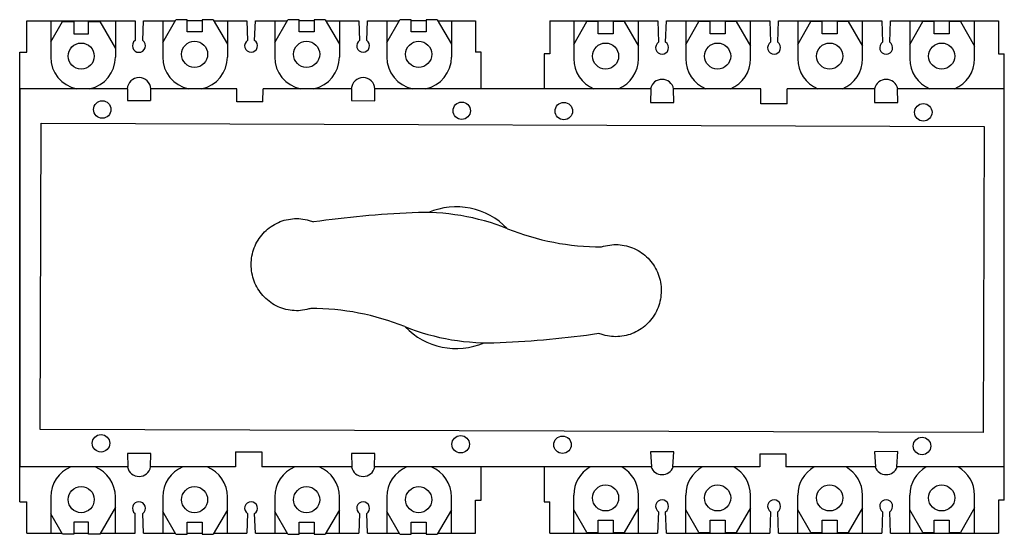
# Model space of a CAD drawing. Header units: millimetres. Extents: x 55 to 450, y 243 to 449.
import ezdxf

# ---------------------------------------------------------------- set-up
doc = ezdxf.new("R2010")
doc.units = ezdxf.units.MM
doc.header["$LTSCALE"] = 45.394106
doc.layers.get('0').update_dxf_attribs({"linetype": 'CONTINUOUS'})

msp = doc.modelspace()

# ---------------------------------------------------------------- linework, layer by layer
at = {"color": 7, "linetype": 'Continuous'}
for p, q in [((57.69, 436.42), (57.69, 448.92)), ((57.69, 448.92), (101.19, 448.92)), ((67.29, 448.92), (67.29, 434.42)), ((67.29, 440.47), (72.04, 448.7)), ((72.04, 448.7), (76.54, 448.7)), ((76.54, 448.7), (76.54, 443.8)), ((82.54, 443.8), (82.54, 448.7)), ((82.54, 448.7), (87.04, 448.7)), ((87.04, 448.7), (93.29, 437.88)), ((93.29, 448.92), (93.29, 434.42)), ((101.19, 448.92), (101.19, 441.06)), ((104.25, 441.06), (104.55, 448.92)), ((104.55, 448.92), (117.3, 448.92)), ((112.29, 440.24), (117.59, 449.42)), ((112.29, 448.92), (112.29, 434.42)), ((122.09, 449.42), (117.59, 449.42)), ((122.09, 444.52), (122.09, 449.42)), ((128.09, 448.92), (122.09, 448.92)), ((128.09, 449.42), (128.09, 444.52)), ((132.59, 449.42), (128.09, 449.42)), ((132.59, 449.42), (138.29, 439.55)), ((132.87, 448.92), (146.04, 448.92)), ((138.29, 448.92), (138.29, 434.42)), ((146.04, 448.92), (146.36, 441.1)), ((149.22, 441.1), (149.54, 448.92)), ((149.54, 448.92), (162.3, 448.92)), ((157.29, 440.24), (162.59, 449.42)), ((157.29, 448.92), (157.29, 434.42)), ((167.09, 449.42), (162.59, 449.42)), ((167.09, 444.52), (167.09, 449.42)), ((173.09, 448.92), (167.09, 448.92)), ((173.09, 449.42), (173.09, 444.52)), ((177.59, 449.42), (173.09, 449.42)), ((177.59, 449.42), (183.29, 439.55)), ((177.87, 448.92), (191.04, 448.92)), ((183.29, 448.92), (183.29, 434.42)), ((191.04, 448.92), (191.36, 441.1)), ((194.22, 441.1), (194.54, 448.92)), ((194.54, 448.92), (207.3, 448.92)), ((202.29, 440.24), (207.59, 449.42)), ((202.29, 448.92), (202.29, 434.42)), ((212.09, 449.42), (207.59, 449.42)), ((212.09, 444.52), (212.09, 449.42)), ((218.09, 448.92), (212.09, 448.92)), ((218.09, 449.42), (218.09, 444.52)), ((222.59, 449.42), (218.09, 449.42)), ((222.59, 449.42), (228.29, 439.55)), ((222.87, 448.92), (237.89, 448.92)), ((228.29, 448.92), (228.29, 434.42)), ((237.89, 448.92), (237.89, 436.42)), ((267.78, 448.92), (267.78, 435.7)), ((267.78, 448.92), (311.11, 448.92)), ((277.38, 448.92), (277.38, 433.7)), ((277.38, 439.52), (282.68, 448.7)), ((287.18, 448.7), (282.68, 448.7)), ((287.18, 443.8), (287.18, 448.7)), ((293.18, 448.7), (293.18, 443.8)), ((297.68, 448.7), (293.18, 448.7)), ((297.68, 448.7), (303.38, 438.83)), ((303.38, 433.7), (303.38, 448.92)), ((311.11, 448.92), (311.46, 440.38)), ((314.31, 440.38), (314.66, 448.92)), ((314.66, 448.92), (356.11, 448.92)), ((322.38, 448.92), (322.38, 433.7)), ((322.38, 439.52), (327.68, 448.7)), ((332.18, 448.7), (327.68, 448.7)), ((332.18, 443.8), (332.18, 448.7)), ((338.18, 448.7), (338.18, 443.8)), ((342.68, 448.7), (338.18, 448.7)), ((342.68, 448.7), (348.38, 438.83)), ((348.38, 433.7), (348.38, 448.92)), ((356.11, 448.92), (356.46, 440.38)), ((359.31, 440.38), (359.66, 448.92)), ((359.66, 448.92), (401.11, 448.92)), ((367.38, 448.92), (367.38, 433.7)), ((367.38, 439.52), (372.68, 448.7)), ((377.18, 448.7), (372.68, 448.7)), ((377.18, 443.8), (377.18, 448.7)), ((387.68, 448.7), (383.18, 448.7)), ((383.18, 448.7), (383.18, 443.8)), ((387.68, 448.7), (393.38, 438.83)), ((393.38, 433.7), (393.38, 448.92)), ((401.11, 448.92), (401.46, 440.38)), ((404.31, 440.38), (404.66, 448.92)), ((404.66, 448.92), (447.98, 448.92)), ((412.38, 448.92), (412.38, 433.7)), ((412.38, 439.52), (417.68, 448.7)), ((422.18, 448.7), (417.68, 448.7)), ((422.18, 443.8), (422.18, 448.7)), ((432.68, 448.7), (428.18, 448.7)), ((428.18, 448.7), (428.18, 443.8)), ((432.68, 448.7), (438.38, 438.83)), ((438.38, 433.7), (438.38, 448.92)), ((447.98, 448.92), (447.98, 435.7)), ((76.54, 443.8), (82.54, 443.8)), ((128.09, 444.52), (122.09, 444.52)), ((173.09, 444.52), (167.09, 444.52)), ((218.09, 444.52), (212.09, 444.52)), ((293.18, 443.8), (287.18, 443.8)), ((338.18, 443.8), (332.18, 443.8)), ((383.18, 443.8), (377.18, 443.8)), ((428.18, 443.8), (422.18, 443.8)), ((54.84, 255.71), (54.84, 436.42)), ((54.84, 436.42), (57.69, 436.42)), ((240.19, 436.42), (237.89, 436.42)), ((240.19, 421.7), (240.19, 436.42)), ((265.48, 435.7), (265.48, 421.7)), ((267.78, 435.7), (265.48, 435.7)), ((447.98, 435.7), (450.34, 435.7)), ((450.34, 256.43), (450.34, 435.7)), ((54.94, 421.7), (54.94, 269.75)), ((98.12, 421.7), (54.94, 421.7)), ((98.12, 421.7), (98.09, 416.91)), ((107.38, 421.7), (107.38, 416.94)), ((142.08, 421.7), (107.38, 421.7)), ((142.06, 416.4), (142.08, 421.7)), ((152.56, 416.37), (152.58, 421.7)), ((188.11, 421.7), (152.58, 421.7)), ((188.11, 421.7), (188.12, 416.91)), ((197.48, 416.88), (197.44, 421.7)), ((308.31, 421.7), (197.44, 421.7)), ((308.31, 421.7), (308.26, 416.21)), ((317.54, 416.21), (317.43, 421.7)), ((352.58, 421.7), (317.43, 421.7)), ((352.56, 415.68), (352.58, 421.7)), ((363.06, 415.65), (363.08, 421.7)), ((398.26, 421.7), (363.08, 421.7)), ((398.26, 421.7), (398.25, 416.18)), ((450.14, 421.7), (407.44, 421.7)), ((407.59, 416.17), (407.44, 421.7)), ((450.14, 421.7), (450.14, 269.75)), ((98.09, 416.91), (107.38, 416.94)), ((152.56, 416.37), (142.06, 416.4)), ((188.12, 416.91), (197.48, 416.88)), ((308.26, 416.21), (317.54, 416.21)), ((363.06, 415.65), (352.56, 415.68)), ((398.25, 416.18), (407.59, 416.17)), ((63.11, 284.87), (63.53, 407.87)), ((63.53, 407.87), (442.23, 406.58)), ((442.23, 406.58), (441.81, 283.58)), ((441.81, 283.58), (63.11, 284.87)), ((98.11, 275.21), (98.25, 269.75)), ((107.45, 275.2), (98.11, 275.21)), ((107.32, 269.75), (107.45, 275.2)), ((141.58, 275.8), (141.54, 269.75)), ((141.58, 275.8), (152.08, 275.77)), ((152.08, 275.77), (152.06, 269.75)), ((197.5, 275.23), (188.12, 275.2)), ((188.12, 275.2), (188.23, 269.75)), ((197.33, 269.75), (197.5, 275.23)), ((317.59, 275.89), (308.25, 275.89)), ((308.25, 275.89), (308.59, 269.75)), ((317.18, 269.75), (317.59, 275.89)), ((352.08, 275.08), (362.58, 275.05)), ((352.08, 275.08), (352.1, 269.75)), ((362.58, 275.05), (362.58, 269.75)), ((407.55, 275.91), (398.24, 275.82)), ((398.24, 275.82), (398.6, 269.75)), ((407.18, 269.75), (407.55, 275.91)), ((98.25, 269.75), (54.94, 269.75)), ((141.54, 269.75), (107.32, 269.75)), ((188.23, 269.75), (152.06, 269.75)), ((308.59, 269.75), (197.33, 269.75)), ((240.19, 256.42), (240.19, 269.75)), ((265.48, 269.75), (265.48, 255.7)), ((352.1, 269.75), (317.18, 269.75)), ((398.6, 269.75), (362.58, 269.75)), ((450.14, 269.75), (407.18, 269.75)), ((67.29, 257.71), (67.29, 243.2)), ((93.29, 243.2), (93.29, 257.71)), ((112.29, 257.71), (112.29, 243.2)), ((138.29, 243.2), (138.29, 257.71)), ((157.29, 257.71), (157.29, 243.2)), ((183.29, 243.2), (183.29, 257.71)), ((202.29, 257.71), (202.29, 243.2)), ((228.29, 243.2), (228.29, 257.71)), ((277.38, 243.2), (277.38, 258.42)), ((303.38, 243.2), (303.38, 258.42)), ((322.38, 243.2), (322.38, 258.42)), ((348.38, 243.2), (348.38, 258.42)), ((367.38, 243.2), (367.38, 258.42)), ((393.38, 243.2), (393.38, 258.42)), ((412.38, 243.2), (412.38, 258.42)), ((438.38, 243.2), (438.38, 258.42)), ((54.84, 255.71), (57.69, 255.71)), ((57.69, 243.2), (57.69, 255.71)), ((93.29, 253.56), (87.04, 242.74)), ((237.89, 256.42), (240.19, 256.42)), ((237.89, 243.2), (237.89, 256.42)), ((265.48, 255.7), (267.78, 255.7)), ((267.78, 243.2), (267.78, 255.7)), ((303.38, 253.3), (297.68, 243.42)), ((348.38, 253.3), (342.68, 243.42)), ((393.38, 253.3), (387.68, 243.42)), ((438.38, 253.3), (432.68, 243.42)), ((450.34, 256.43), (447.98, 256.43)), ((447.98, 256.43), (447.98, 243.2)), ((72.04, 242.74), (67.29, 250.98)), ((101.19, 243.2), (101.19, 251.07)), ((104.55, 243.2), (104.25, 251.07)), ((117.59, 242.71), (112.29, 251.88)), ((138.29, 252.58), (132.59, 242.71)), ((146.36, 251.03), (146.04, 243.2)), ((149.54, 243.2), (149.22, 251.03)), ((162.59, 242.71), (157.29, 251.88)), ((183.29, 252.58), (177.59, 242.71)), ((191.36, 251.03), (191.04, 243.2)), ((194.54, 243.2), (194.22, 251.03)), ((207.59, 242.71), (202.29, 251.88)), ((228.29, 252.58), (222.59, 242.71)), ((282.68, 243.42), (277.38, 252.6)), ((311.46, 251.75), (311.1, 243.2)), ((314.66, 243.2), (314.31, 251.75)), ((327.68, 243.42), (322.38, 252.6)), ((356.46, 251.75), (356.1, 243.2)), ((359.66, 243.2), (359.31, 251.75)), ((372.68, 243.42), (367.38, 252.6)), ((401.46, 251.75), (401.1, 243.2)), ((404.66, 243.2), (404.31, 251.75)), ((417.68, 243.42), (412.38, 252.6)), ((76.54, 247.64), (76.54, 242.74)), ((82.54, 247.64), (76.54, 247.64)), ((82.54, 242.74), (82.54, 247.64)), ((122.09, 242.71), (122.09, 247.61)), ((122.09, 247.61), (128.09, 247.61)), ((128.09, 247.61), (128.09, 242.71)), ((167.09, 247.61), (173.09, 247.61)), ((167.09, 242.71), (167.09, 247.61)), ((173.09, 247.61), (173.09, 242.71)), ((212.09, 247.61), (218.09, 247.61)), ((212.09, 242.71), (212.09, 247.61)), ((218.09, 247.61), (218.09, 242.71)), ((287.18, 248.32), (293.18, 248.32)), ((287.18, 243.42), (287.18, 248.32)), ((293.18, 248.32), (293.18, 243.42)), ((332.18, 248.32), (338.18, 248.32)), ((332.18, 243.42), (332.18, 248.32)), ((338.18, 248.32), (338.18, 243.42)), ((377.18, 248.32), (383.18, 248.32)), ((377.18, 243.42), (377.18, 248.32)), ((383.18, 248.32), (383.18, 243.42)), ((422.18, 248.32), (428.18, 248.32)), ((422.18, 243.42), (422.18, 248.32)), ((428.18, 248.32), (428.18, 243.42)), ((57.69, 243.2), (71.78, 243.2)), ((76.54, 242.74), (72.04, 242.74)), ((76.54, 243.2), (82.54, 243.2)), ((87.04, 242.74), (82.54, 242.74)), ((87.3, 243.2), (101.19, 243.2)), ((104.55, 243.2), (117.3, 243.2)), ((117.59, 242.71), (122.09, 242.71)), ((122.09, 243.2), (128.09, 243.2)), ((128.09, 242.71), (132.59, 242.71)), ((132.87, 243.2), (146.04, 243.2)), ((149.54, 243.2), (162.3, 243.2)), ((162.59, 242.71), (167.09, 242.71)), ((167.09, 243.2), (173.09, 243.2)), ((173.09, 242.71), (177.59, 242.71)), ((177.87, 243.2), (191.04, 243.2)), ((194.54, 243.2), (207.3, 243.2)), ((207.59, 242.71), (212.09, 242.71)), ((212.09, 243.2), (218.09, 243.2)), ((218.09, 242.71), (222.59, 242.71)), ((222.87, 243.2), (237.89, 243.2)), ((267.78, 243.2), (311.1, 243.2)), ((282.68, 243.42), (287.18, 243.42)), ((293.18, 243.42), (297.68, 243.42)), ((314.66, 243.2), (356.1, 243.2)), ((327.68, 243.42), (332.18, 243.42)), ((338.18, 243.42), (342.68, 243.42)), ((359.66, 243.2), (401.1, 243.2)), ((372.68, 243.42), (377.18, 243.42)), ((383.18, 243.42), (387.68, 243.42)), ((404.66, 243.2), (447.98, 243.2)), ((417.68, 243.42), (422.18, 243.42)), ((428.18, 243.42), (432.68, 243.42))]:
    msp.add_line(p, q, dxfattribs=at)
for centre, radius in [((79.54, 434.8), 5.25), ((125.09, 435.52), 5.25), ((170.09, 435.52), 5.25), ((215.09, 435.52), 5.25), ((290.18, 434.8), 5.25), ((335.18, 434.8), 5.25), ((380.18, 434.8), 5.25), ((425.18, 434.8), 5.25), ((88, 413.34), 3.5), ((232.4, 412.84), 3.5), ((273.4, 412.7), 3.5), ((417.8, 412.21), 3.5), ((87.51, 279.26), 3.5), ((231.98, 278.87), 3.5), ((272.88, 278.67), 3.5), ((417.28, 278.17), 3.5), ((79.54, 256.64), 5.25), ((125.09, 256.61), 5.25), ((170.09, 256.61), 5.25), ((215.09, 256.61), 5.25), ((290.18, 257.32), 5.25), ((335.18, 257.32), 5.25), ((380.18, 257.32), 5.25), ((425.18, 257.32), 5.25)]:
    msp.add_circle(centre, radius, dxfattribs=at)
for centre, radius, start, end in [((102.72, 438.93), 2.62, 125.762, 54.238), ((147.79, 438.93), 2.59, 123.4707, 56.5293), ((192.79, 438.93), 2.59, 123.4707, 56.5293), ((312.88, 438.2), 2.6, 123.2987, 56.7013), ((357.88, 438.2), 2.6, 123.2987, 56.7013), ((402.88, 438.2), 2.6, 123.2987, 56.7013), ((80.29, 434.42), 13, 180, 258.187), ((80.29, 434.42), 13, 281.813, 360), ((125.29, 434.42), 13, 180, 258.187), ((125.29, 434.42), 13, 281.813, 360), ((170.29, 434.42), 13, 180, 258.187), ((170.29, 434.42), 13, 281.813, 360), ((215.29, 434.42), 13, 180, 258.187), ((215.29, 434.42), 13, 281.813, 360), ((290.38, 433.7), 13, 180, 247.4628), ((290.38, 433.7), 13, 292.53, 360), ((335.38, 433.7), 13, 180, 247.4628), ((335.38, 433.7), 13, 292.53, 360), ((380.38, 433.7), 13, 180, 247.4628), ((380.38, 433.7), 13, 292.53, 360), ((425.38, 433.7), 13, 180, 247.4628), ((425.38, 433.7), 13, 292.53, 360), ((102.79, 421.42), 4.75, 3.3229, 176.6771), ((192.79, 421.42), 4.75, 3.3229, 176.6771), ((312.88, 420.7), 4.75, 12.0644, 167.9356), ((402.88, 420.7), 4.75, 12.0644, 167.9359), ((231.82, -46.67), 419, 92.6376, 98.0862), ((216.77, 279.99), 92, 68.2709, 92.6376), ((230.17, 345.8), 28.45, 43.8354, 113.1507), ((288.96, 461.13), 103, 248.2709, 269.7627), ((171.37, 230.47), 103, 68.2709, 89.7627), ((243.57, 411.61), 92, 248.2709, 272.6376), ((230.17, 345.8), 28.45, 223.8354, 293.1507), ((228.52, 738.27), 419, 272.6376, 278.0862), ((80.29, 257.71), 13, 112.0746, 180), ((80.29, 257.71), 13, 0, 67.9254), ((102.79, 270.71), 4.75, 191.5734, 348.4266), ((125.29, 257.71), 13, 112.0746, 180), ((125.29, 257.71), 13, 0, 67.9254), ((170.29, 257.71), 13, 112.0746, 180), ((170.29, 257.71), 13, 0, 67.9254), ((192.79, 270.71), 4.75, 191.5734, 348.4266), ((215.29, 257.71), 13, 112.0746, 180), ((215.29, 257.71), 13, 0, 67.9254), ((290.38, 258.42), 13, 119.366, 180), ((290.38, 258.42), 13, 0, 60.634), ((312.88, 271.42), 4.75, 200.5895, 339.4105), ((335.38, 258.42), 13, 119.366, 180), ((335.38, 258.42), 13, 0, 60.634), ((380.38, 258.42), 13, 119.366, 180), ((380.38, 258.42), 13, 0, 60.634), ((402.88, 271.42), 4.75, 200.5895, 339.4105), ((425.38, 258.42), 13, 119.366, 180), ((425.38, 258.42), 13, 0, 60.634), ((102.72, 253.19), 2.62, 305.762, 234.238), ((147.79, 253.19), 2.59, 303.4707, 236.5293), ((192.79, 253.19), 2.59, 303.4707, 236.5293), ((312.88, 253.92), 2.6, 303.2987, 236.7013), ((357.88, 253.92), 2.6, 303.2987, 236.7013), ((402.88, 253.92), 2.6, 303.2987, 236.7013)]:
    msp.add_arc(centre, radius, start, end, dxfattribs=at)
for points, knots in [([(147.82, 351.08), (147.82, 352.22), (148.04, 354.5), (148.98, 357.8), (150.49, 360.86), (152.54, 363.6), (155.04, 365.9), (157.92, 367.7), (161.08, 368.93), (164.41, 369.55), (167.79, 369.54), (170.63, 368.99), (172.29, 368.41), (172.88, 368.17)], [0, 0, 0, 0, 0.095502, 0.190909, 0.286137, 0.381126, 0.475851, 0.570319, 0.664573, 0.758686, 0.852749, 0.946862, 1, 1, 1, 1]), ([(288.53, 358.13), (288.81, 358.23), (290.16, 358.65), (292.67, 359.11), (296.05, 359.1), (299.37, 358.46), (302.52, 357.21), (305.39, 355.39), (307.88, 353.07), (309.91, 350.32), (311.41, 347.24), (312.32, 343.94), (312.52, 341.66), (312.51, 340.52)], [0, 0, 0, 0, 0.02521, 0.122099, 0.218937, 0.315825, 0.412859, 0.510113, 0.607632, 0.705424, 0.80346, 0.901681, 1, 1, 1, 1]), ([(171.8, 333.47), (171.52, 333.38), (170.17, 332.95), (167.67, 332.49), (164.28, 332.5), (160.96, 333.14), (157.81, 334.39), (154.94, 336.21), (152.45, 338.53), (150.42, 341.28), (148.93, 344.36), (148.02, 347.66), (147.82, 349.94), (147.82, 351.08)], [0, 0, 0, 0, 0.02521, 0.122099, 0.218937, 0.315825, 0.412859, 0.510113, 0.607632, 0.705424, 0.80346, 0.901681, 1, 1, 1, 1]), ([(312.51, 340.52), (312.51, 339.38), (312.3, 337.1), (311.36, 333.81), (309.84, 330.74), (307.8, 328), (305.29, 325.7), (302.41, 323.9), (299.25, 322.67), (295.92, 322.05), (292.54, 322.06), (289.7, 322.61), (288.04, 323.19), (287.46, 323.43)], [0, 0, 0, 0, 0.095502, 0.190909, 0.286137, 0.381126, 0.475851, 0.570319, 0.664573, 0.758686, 0.852749, 0.946862, 1, 1, 1, 1])]:
    msp.add_open_spline(points, degree=3, knots=knots, dxfattribs=at)

doc.saveas('drawing.dxf')
